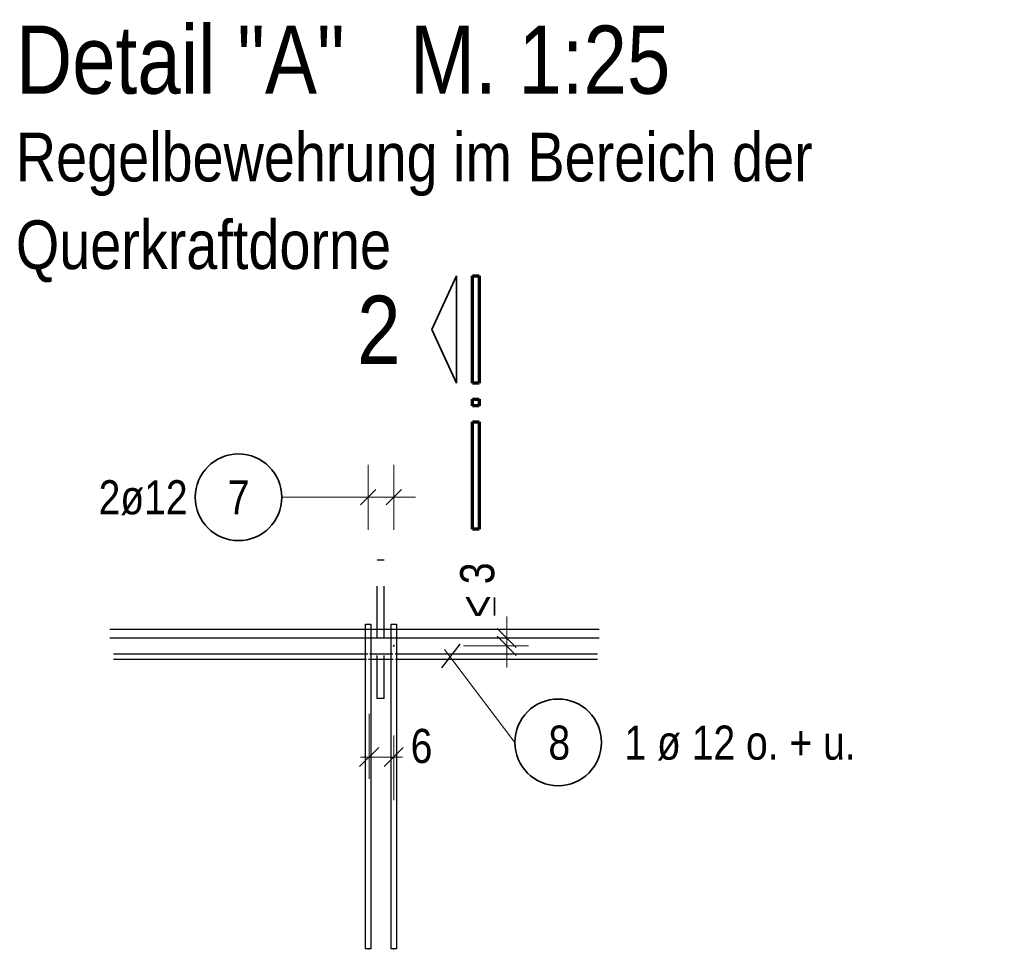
# Model space of a CAD drawing. Header units: millimetres. Extents: x 0 to 30.7, y 0 to 21.
# Tile 13 of 15: x 21.1 to 23.3, y 6.9 to 9.1. Entities that reach past the tile are written whole.
import ezdxf

# ---------------------------------------------------------------- set-up
doc = ezdxf.new("R2010")
doc.units = ezdxf.units.MM
doc.linetypes.add('HIDDEN', pattern=[0.375, 0.25, -0.125])
doc.styles.add('Arial Narrow', font='ARIALN.TTF')
doc.dimstyles.new('Arch_Strakon_dimstyle', dxfattribs={"dimtxt": 8.75, "dimasz": 1, "dimexe": 1.25, "dimexo": 0.0625, "dimgap": 1, "dimtad": 0, "dimdec": 5, "dimzin": 12, "dimdsep": 46, "dimtxsty": 'Arial Narrow', "dimblk": 'Arrowhead_Tick', "dimsah": 1, "dimcen": 0, "dimse1": 1, "dimse2": 1, "dimclrd": 6, "dimclrt": 2, "dimazin": 0, "dimtfac": 1, "dimtdec": 4, "dimtmove": 0, "dimatfit": 3, "dimldrblk": 'NONE', "dimfxl": 1, "dimtvp": 1, "dimtolj": 1, "dimtzin": 0, "dimlwd": 13, "dimarcsym": 2})

# ---------------------------------------------------------------- blocks, each defined once
blk = doc.blocks.new('Arrowhead_Tick')
at = {"color": 0, "linetype": 'Continuous', "lineweight": -2}
for p, q in [((0, 10), (0, -5)), ((-1, 0), (0, 0)), ((5, 0), (0, 0))]:
    blk.add_line(p, q, dxfattribs=at)
at = {"color": 2, "linetype": 'Continuous', "lineweight": 35}
blk.add_line((2.21, 2.21), (-2.21, -2.21), dxfattribs=at)
blk = doc.blocks.new('*D11')
at = {"color": 6, "linetype": 'Continuous', "lineweight": 13}
for p, q in [((21.8581, 7.3495), (21.8481, 7.3495)), ((21.8681, 7.3495), (21.925, 7.3495)), ((21.935, 7.3495), (21.945, 7.3495))]:
    blk.add_line(p, q, dxfattribs=at)
at = {"layer": 'Defpoints', "color": 0}
for p in [(21.925, 7.3495), (21.8681, 6.9065), (21.925, 6.9065)]:
    blk.add_point(p, dxfattribs=at)
at = {"color": 6, "lineweight": 13, "xscale": 0.01, "yscale": 0.01, "zscale": 0.01}
blk.add_blockref('Arrowhead_Tick', (21.8681, 7.3495), dxfattribs=at)
at = {"color": 6, "lineweight": 13, "xscale": 0.01, "yscale": 0.01, "zscale": 0.01, "rotation": 180}
blk.add_blockref('Arrowhead_Tick', (21.925, 7.3495), dxfattribs=at)
at = {"color": 2, "lineweight": -2, "insert": (21.9892, 7.3745), "char_height": 0.07875, "attachment_point": 5, "style": 'Arial Narrow'}
blk.add_mtext('\\A1;6', dxfattribs=at)
blk = doc.blocks.new('_None')

msp = doc.modelspace()

# ---------------------------------------------------------------- linework, layer by layer
at = {"color": 2, "linetype": 'Continuous', "lineweight": 35}
for p, q in [((22.01333, 8.33723), (22.069579, 8.460982)), ((22.069579, 8.460982), (22.069579, 8.213482)), ((22.069579, 8.213482), (22.01333, 8.33723)), ((22.157937, 7.676233), (22.157937, 7.71814)), ((22.163846, 7.646497), (22.208041, 7.602302)), ((22.163846, 7.628552), (22.208041, 7.584358))]:
    msp.add_line(p, q, dxfattribs=at)
at = {"color": 1, "linetype": 'Continuous', "lineweight": 70}
for p, q in [((22.10708, 8.213482), (22.10708, 8.460982)), ((22.10708, 8.460982), (22.122077, 8.460982)), ((22.122077, 8.460982), (22.122077, 8.213482)), ((22.122077, 8.213482), (22.10708, 8.213482)), ((22.10708, 8.160982), (22.10708, 8.175981)), ((22.10708, 8.175981), (22.122077, 8.175981)), ((22.122077, 8.175981), (22.122077, 8.160982)), ((22.122077, 8.160982), (22.10708, 8.160982)), ((22.10708, 7.875981), (22.10708, 8.123482)), ((22.10708, 8.123482), (22.122077, 8.123482)), ((22.122077, 8.123482), (22.122077, 7.875981)), ((22.122077, 7.875981), (22.10708, 7.875981))]:
    msp.add_line(p, q, dxfattribs=at)
at = {"color": 5, "linetype": 'Continuous', "lineweight": 18}
for p, q in [((21.866112, 7.874541), (21.866112, 8.024541)), ((21.925046, 7.874541), (21.925046, 8.024541)), ((21.666378, 7.949541), (21.816112, 7.949541)), ((21.975046, 7.949541), (21.816112, 7.949541)), ((22.204804, 7.383333), (22.042319, 7.597777))]:
    msp.add_line(p, q, dxfattribs=at)
at = {"color": 3, "linetype": 'Continuous', "lineweight": 25}
for p, q in [((21.848435, 7.931863), (21.88379, 7.967219)), ((21.907368, 7.931863), (21.942724, 7.967219)), ((22.399645, 7.644399), (21.269122, 7.644399)), ((21.860112, 7.656455), (21.872112, 7.656455)), ((21.860112, 6.906455), (21.860112, 7.656455)), ((21.872112, 7.656455), (21.872112, 6.906455)), ((21.919046, 7.656455), (21.931046, 7.656455)), ((21.919046, 6.906455), (21.919046, 7.656455)), ((21.931046, 7.656455), (21.931046, 6.906455)), ((22.399645, 7.6244), (21.269122, 7.6244)), ((22.036276, 7.555477), (22.078575, 7.609862)), ((21.277524, 7.587714), (21.864842, 7.587714)), ((21.277524, 7.575714), (21.861794, 7.575714)), ((21.86702, 7.575714), (21.923633, 7.575714)), ((21.869197, 7.587714), (21.922762, 7.587714)), ((21.927988, 7.587714), (22.395723, 7.587714)), ((21.928859, 7.575714), (22.395723, 7.575714)), ((21.872112, 6.906455), (21.860112, 6.906455)), ((21.931046, 6.906455), (21.919046, 6.906455))]:
    msp.add_line(p, q, dxfattribs=at)
at = {"color": 3, "linetype": 'HIDDEN', "lineweight": 25, "ltscale": 0.25}
for p, q in [((21.887253, 7.804403), (21.886644, 7.804403)), ((21.886644, 7.644399), (21.886644, 7.804403)), ((21.888987, 7.804403), (21.887253, 7.804403)), ((21.891583, 7.804403), (21.888987, 7.804403)), ((21.894644, 7.804403), (21.891583, 7.804403)), ((21.897706, 7.804403), (21.894644, 7.804403)), ((21.900301, 7.804403), (21.897706, 7.804403)), ((21.902035, 7.804403), (21.900301, 7.804403)), ((21.902644, 7.804403), (21.902035, 7.804403)), ((21.902644, 7.644399), (21.902644, 7.804403)), ((21.886644, 7.484403), (21.886644, 7.6244)), ((21.902644, 7.484403), (21.902644, 7.6244)), ((21.887253, 7.484403), (21.886644, 7.484403)), ((21.888987, 7.484403), (21.887253, 7.484403)), ((21.891583, 7.484403), (21.888987, 7.484403)), ((21.894644, 7.484403), (21.891583, 7.484403)), ((21.897706, 7.484403), (21.894644, 7.484403)), ((21.900301, 7.484403), (21.897706, 7.484403)), ((21.902035, 7.484403), (21.900301, 7.484403)), ((21.902644, 7.484403), (21.902035, 7.484403))]:
    msp.add_line(p, q, dxfattribs=at)
at = {"color": 6, "linetype": 'Continuous', "lineweight": 13}
for p, q in [((22.185943, 7.556455), (22.185943, 7.6744)), ((22.135943, 7.6244), (22.285943, 7.6244)), ((22.085943, 7.606455), (22.235943, 7.606455))]:
    msp.add_line(p, q, dxfattribs=at)
at = {"color": 11, "linetype": 'Continuous', "lineweight": 25}
for p, q in [((21.886644, 7.6244), (21.886644, 7.644399)), ((21.902644, 7.6244), (21.902644, 7.644399))]:
    msp.add_line(p, q, dxfattribs=at)
at = {"color": 2, "linetype": 'Continuous', "lineweight": 35}
for centre in [(21.566378, 7.949541), (22.304804, 7.383333)]:
    msp.add_circle(centre, 0.1, dxfattribs=at)
at = {"color": 9, "linetype": 'Continuous', "lineweight": 0}
for centre in [(21.925046, 7.606455), (21.868112, 6.906455), (21.925046, 6.906455)]:
    msp.add_circle(centre, 0.00111, dxfattribs=at)

# ---------------------------------------------------------------- texts
at = {"color": 1, "lineweight": 70, "style": 'Arial Narrow'}
for s, p in [('Detail "A"   M. 1:25', (21.052058, 8.881768)), ('2', (21.84046, 8.25769))]:
    msp.add_text(s, height=0.1575, dxfattribs=at).set_placement(p)
at = {"color": 4, "lineweight": 50, "style": 'Arial Narrow'}
for s, p in [('Regelbewehrung im Bereich der', (21.052058, 8.679268)), ('Querkraftdorne', (21.052058, 8.476768))]:
    msp.add_text(s, height=0.1125, dxfattribs=at).set_placement(p)
at = {"color": 2, "lineweight": 35, "style": 'Arial Narrow'}
msp.add_text('< 3', height=0.07875, rotation=90, dxfattribs=at).set_placement((22.157168, 7.671063))
msp.add_text('8     1 ø 12 o. + u.', height=0.07875, dxfattribs=at).set_placement((22.282331, 7.343381))
at = {"color": 2, "lineweight": 35, "char_height": 0.07875, "attachment_point": 1, "line_spacing_factor": 0.9, "style": 'Arial Narrow'}
for s, insert in [('2ø12', (21.243203, 7.988916)), ('7', (21.541571, 7.988916))]:
    msp.add_mtext(s, dxfattribs=dict(at, insert=insert))

# ---------------------------------------------------------------- dimensions: what is measured, and where the dimension line sits
at = {"lineweight": -2}
dim = msp.add_linear_dim(base=(21.925046, 7.349541), p1=(21.868112, 6.906455), p2=(21.925046, 6.906455), text='6', dimstyle='Arch_Strakon_dimstyle', override={"dimscale": 0.01, "dimtxt": 7.875, "dimasz": 1, "dimgap": 2.5, "dimtad": 1, "dimjust": 4, "dimtih": 0, "dimtoh": 0, "dimdec": 2, "dimdsep": 46, "dimtxsty": 'Arial Narrow', "dimclrd": 6, "dimclrt": 2, "dimtix": 0, "dimtofl": 255, "dimtmove": 2, "dimatfit": 2, "dimfxl": 0, "dimfxlon": 0, "dimtvp": 31.746032, "dimlwd": 13}, dxfattribs=at)
dim.commit()
dim.dimension.update_dxf_attribs({"geometry": '*D11', "text_midpoint": (21.989227, 7.374541), "dimtype": 160})

doc.saveas('drawing.dxf')
